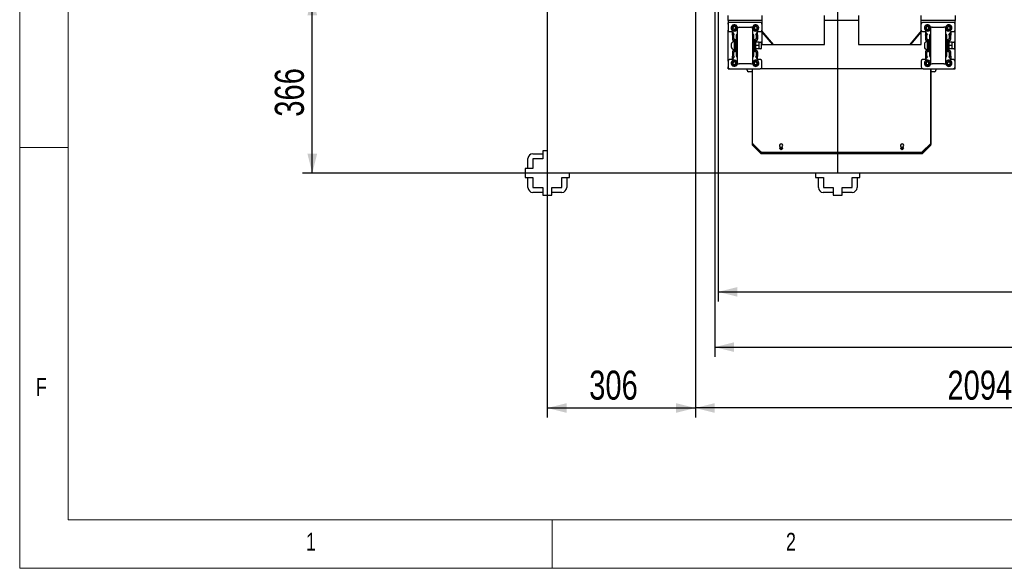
# Model space of a CAD drawing. Header units: millimetres. Extents: x 5 to 415, y 5 to 292.
# Tile 1 of 35: x 5 to 107, y 5 to 62. Entities that reach past the tile are written whole.
import ezdxf

# ---------------------------------------------------------------- set-up
doc = ezdxf.new("R2010")
doc.units = ezdxf.units.MM
doc.layers.add('COTES', color=1, linetype='Continuous')
doc.layers.add('NOTES', color=6, linetype='Continuous')
doc.layers.add('TRAIT-FORT', color=4, linetype='Continuous', lineweight=25)
doc.styles.add('SLDTEXTSTYLE0', font='TXT', dxfattribs={"width": 0.75})
doc.dimstyles.new('SLDDIMSTYLE0', dxfattribs={"dimtxt": 3, "dimasz": 2, "dimexe": 0, "dimexo": 0.0625, "dimgap": 0.75, "dimtad": 1, "dimlfac": 20, "dimrnd": 1e-09, "dimzin": 12, "dimdsep": 46, "dimtxsty": 'SLDTEXTSTYLE0', "dimsah": 1, "dimcen": 0.09, "dimadec": 0, "dimazin": 3, "dimtfac": 1, "dimtofl": 0, "dimtmove": 0, "dimatfit": 3, "dimfxl": 1, "dimfrac": 2, "dimtolj": 1, "dimtzin": 12, "dimarcsym": 0})

# ---------------------------------------------------------------- blocks, each defined once
blk = doc.blocks.new('_D_2')
at = {"layer": 'COTES', "color": 1, "transparency": 16777216}
for p, q in [((88.51, 64.15), (34.23, 64.15)), ((35.23, 45.85), (35.23, 64.15)), ((88.51, 45.85), (34.23, 45.85))]:
    blk.add_line(p, q, dxfattribs=at)
for points in [[(35.23, 64.15), (34.73, 62.15), (35.73, 62.15)], [(35.23, 45.85), (35.73, 47.85), (34.73, 47.85)]]:
    blk.add_solid(points, dxfattribs=at)
at = {"layer": 'COTES', "color": 1, "transparency": 16777216, "insert": (31.36, 51.67), "char_height": 3, "attachment_point": 1, "rotation": 90, "style": 'SLDTEXTSTYLE0'}
blk.add_mtext('366', dxfattribs=at)
blk = doc.blocks.new('_D_4')
at = {"layer": 'COTES', "color": 1, "transparency": 16777216}
for p, q in [((77.16, 65.5), (77.16, 32.57)), ((177.16, 65.5), (177.16, 32.57)), ((77.16, 33.57), (177.16, 33.57))]:
    blk.add_line(p, q, dxfattribs=at)
for points in [[(77.16, 33.57), (79.16, 33.07), (79.16, 34.07)], [(177.16, 33.57), (175.16, 34.07), (175.16, 33.07)]]:
    blk.add_solid(points, dxfattribs=at)
at = {"layer": 'COTES', "color": 1, "transparency": 16777216, "char_height": 3, "attachment_point": 1, "style": 'SLDTEXTSTYLE0'}
for s, insert in [('2000', (117.59, 37.43)), ('TOLE', (127.58, 37.43))]:
    blk.add_mtext(s, dxfattribs=dict(at, insert=insert))
blk = doc.blocks.new('_D_5')
at = {"layer": 'COTES', "color": 1, "transparency": 16777216}
for p, q in [((74.81, 63.15), (74.81, 20.57)), ((179.51, 44.85), (179.51, 20.57)), ((179.51, 21.57), (74.81, 21.57))]:
    blk.add_line(p, q, dxfattribs=at)
for points in [[(74.81, 21.57), (76.81, 21.07), (76.81, 22.07)], [(179.51, 21.57), (177.51, 22.07), (177.51, 21.07)]]:
    blk.add_solid(points, dxfattribs=at)
at = {"layer": 'COTES', "color": 1, "transparency": 16777216, "char_height": 3, "attachment_point": 1, "style": 'SLDTEXTSTYLE0'}
for s, insert in [('2094', (100.85, 25.43)), ('OUVERTURE DALLES FP', (110.84, 25.43))]:
    blk.add_mtext(s, dxfattribs=dict(at, insert=insert))
blk = doc.blocks.new('_D_6')
at = {"layer": 'COTES', "color": 1, "transparency": 16777216}
for p, q in [((76.81, 65.15), (76.81, 26.86)), ((177.51, 65.15), (177.51, 26.86)), ((76.81, 27.86), (177.51, 27.86))]:
    blk.add_line(p, q, dxfattribs=at)
for points in [[(76.81, 27.86), (78.81, 27.36), (78.81, 28.36)], [(177.51, 27.86), (175.51, 28.36), (175.51, 27.36)]]:
    blk.add_solid(points, dxfattribs=at)
at = {"layer": 'COTES', "color": 1, "transparency": 16777216, "char_height": 3, "attachment_point": 1, "style": 'SLDTEXTSTYLE0'}
for s, insert in [('2014', (109.21, 31.73)), ('CEINTURE INT.', (119.2, 31.73))]:
    blk.add_mtext(s, dxfattribs=dict(at, insert=insert))
blk = doc.blocks.new('_D_8')
at = {"layer": 'COTES', "color": 1, "transparency": 16777216}
for p, q in [((59.51, 74.85), (59.51, 20.57)), ((74.81, 74.85), (74.81, 20.57)), ((59.51, 21.57), (74.81, 21.57))]:
    blk.add_line(p, q, dxfattribs=at)
for points in [[(59.51, 21.57), (61.51, 21.07), (61.51, 22.07)], [(74.81, 21.57), (72.81, 22.07), (72.81, 21.07)]]:
    blk.add_solid(points, dxfattribs=at)
at = {"layer": 'COTES', "color": 1, "transparency": 16777216, "insert": (63.84, 25.43), "char_height": 3, "attachment_point": 1, "style": 'SLDTEXTSTYLE0'}
blk.add_mtext('306', dxfattribs=at)

msp = doc.modelspace()

# ---------------------------------------------------------------- linework, layer by layer
at = {"color": 7, "linetype": 'Continuous', "lineweight": 18}
for p, q in [((5, 292), (5, 5)), ((10, 287), (10, 10)), ((10, 48.5), (5, 48.5)), ((10, 10), (410, 10)), ((60, 5), (60, 10)), ((5, 5), (415, 5))]:
    msp.add_line(p, q, dxfattribs=at)
at = {"color": 7, "linetype": 'Continuous'}
for p, q in [((78.18916, 61.62301), (78.18916, 62.12301)), ((81.68916, 62.12301), (81.68916, 61.62301)), ((88.16416, 61.62301), (88.16416, 62.12301)), ((91.66416, 62.12301), (91.66416, 61.62301)), ((98.13916, 61.62301), (98.13916, 62.12301)), ((101.63916, 62.12301), (101.63916, 61.62301)), ((81.68916, 61.62301), (78.18916, 61.62301)), ((78.18916, 61.62301), (78.18916, 61.37301)), ((78.18916, 61.22301), (78.18916, 61.37301)), ((78.18916, 61.22301), (78.18916, 60.62301)), ((81.48916, 61.42301), (78.38916, 61.42301)), ((81.68916, 61.62301), (81.68916, 61.37301)), ((81.68916, 61.37301), (81.68916, 61.22301)), ((81.68916, 61.22301), (81.68916, 60.62301)), ((91.66416, 61.62301), (88.16416, 61.62301)), ((88.16416, 61.37301), (88.16416, 61.62301)), ((88.16416, 59.12301), (88.16416, 61.37301)), ((91.66416, 61.62301), (91.66416, 61.37301)), ((91.66416, 61.37301), (91.66416, 59.12301)), ((101.63916, 61.62301), (98.13916, 61.62301)), ((98.13916, 61.37301), (98.13916, 61.62301)), ((98.13916, 61.22301), (98.13916, 61.37301)), ((98.13916, 60.62301), (98.13916, 61.22301)), ((101.43916, 61.42301), (98.33916, 61.42301)), ((101.63916, 61.37301), (101.63916, 61.62301)), ((101.63916, 61.22301), (101.63916, 61.37301)), ((101.63916, 60.62301), (101.63916, 61.22301)), ((78.18916, 57.42301), (78.18916, 60.62301)), ((78.33916, 60.47301), (78.58916, 60.47301)), ((78.63916, 60.42301), (78.82599, 60.14801)), ((78.68739, 60.32654), (78.63916, 60.42301)), ((78.63916, 60.14665), (78.63916, 60.42301)), ((78.63916, 60.12301), (78.78916, 60.12301)), ((78.63916, 60.10876), (78.63916, 60.12301)), ((78.63916, 60.10876), (78.63916, 59.67301)), ((78.68224, 60.92134), (78.82421, 61.02057)), ((78.69719, 60.74878), (78.68224, 60.92134)), ((78.73562, 60.23008), (78.68739, 60.32654)), ((78.85411, 60.67545), (78.69719, 60.74878)), ((78.76479, 60.17174), (78.73562, 60.23008)), ((78.78916, 60.10876), (78.78916, 60.12301)), ((78.78916, 59.67301), (78.78916, 60.10876)), ((78.82421, 61.02057), (78.98112, 60.94724)), ((78.99607, 60.77468), (78.85411, 60.67545)), ((78.98112, 60.94724), (78.99607, 60.77468)), ((79.13916, 60.72301), (79.13916, 57.32301)), ((79.33916, 60.92301), (80.53916, 60.92301)), ((80.86718, 60.86861), (80.97101, 61.00725)), ((80.93533, 60.70937), (80.86718, 60.86861)), ((81.1073, 60.68877), (80.93533, 60.70937)), ((80.97101, 61.00725), (81.14299, 60.98664)), ((81.05233, 60.14801), (81.23916, 60.42301)), ((81.08916, 60.12301), (81.23916, 60.12301)), ((81.08916, 60.10876), (81.08916, 60.12301)), ((81.08916, 60.10876), (81.08916, 59.67301)), ((81.21113, 60.82741), (81.1073, 60.68877)), ((81.16176, 60.26821), (81.11352, 60.17174)), ((81.14299, 60.98664), (81.21113, 60.82741)), ((81.20999, 60.36468), (81.16176, 60.26821)), ((81.23916, 60.42301), (81.20999, 60.36468)), ((81.23916, 60.14665), (81.23916, 60.42301)), ((81.23916, 60.12301), (81.23916, 60.10876)), ((81.23916, 60.10876), (81.23916, 59.67301)), ((81.28916, 60.47301), (81.53916, 60.47301)), ((81.68916, 60.62301), (81.68916, 59.12301)), ((82.87275, 59.12301), (81.68916, 60.53355)), ((81.68916, 60.41687), (82.77484, 59.12301)), ((98.13916, 60.53355), (96.95557, 59.12301)), ((97.05347, 59.12301), (98.13916, 60.41687)), ((98.13916, 59.12301), (98.13916, 60.62301)), ((98.28916, 60.47301), (98.53916, 60.47301)), ((98.58916, 60.42301), (98.77599, 60.14801)), ((98.63739, 60.32654), (98.58916, 60.42301)), ((98.58916, 60.42301), (98.58916, 60.14665)), ((98.58916, 60.12301), (98.73916, 60.12301)), ((98.58916, 60.10876), (98.58916, 60.12301)), ((98.58916, 60.10876), (98.58916, 59.67301)), ((98.68562, 60.23008), (98.63739, 60.32654)), ((98.63888, 60.93414), (98.78861, 61.02121)), ((98.63944, 60.76093), (98.63888, 60.93414)), ((98.78971, 60.6748), (98.63944, 60.76093)), ((98.71479, 60.17174), (98.68562, 60.23008)), ((98.73916, 60.10876), (98.73916, 60.12301)), ((98.73916, 59.67301), (98.73916, 60.10876)), ((98.78861, 61.02121), (98.93888, 60.93509)), ((98.93943, 60.76188), (98.78971, 60.6748)), ((98.93888, 60.93509), (98.93943, 60.76188)), ((98.98916, 60.0673), (98.98916, 57.97871)), ((99.08916, 60.72301), (99.08916, 57.32301)), ((99.28916, 60.92301), (100.48916, 60.92301)), ((100.8389, 60.76185), (100.83941, 60.93505)), ((100.98864, 60.6748), (100.8389, 60.76185)), ((100.83941, 60.93505), (100.98967, 61.02121)), ((101.1389, 60.76097), (100.98864, 60.6748)), ((100.98967, 61.02121), (101.13941, 60.93417)), ((101.00233, 60.14801), (101.18916, 60.42301)), ((101.03916, 60.12301), (101.18916, 60.12301)), ((101.03916, 60.10876), (101.03916, 60.12301)), ((101.03916, 60.10876), (101.03916, 59.67301)), ((101.11176, 60.26821), (101.06353, 60.17174)), ((101.15999, 60.36468), (101.11176, 60.26821)), ((101.13941, 60.93417), (101.1389, 60.76097)), ((101.18916, 60.42301), (101.15999, 60.36468)), ((101.18916, 60.42301), (101.18916, 60.14665)), ((101.18916, 60.12301), (101.18916, 60.10876)), ((101.18916, 59.67301), (101.18916, 60.10876)), ((101.23916, 60.47301), (101.48916, 60.47301)), ((101.63916, 57.42301), (101.63916, 60.62301)), ((78.77166, 59.42301), (78.84665, 59.42301)), ((78.78916, 59.67301), (78.82166, 59.67301)), ((78.84665, 59.52301), (78.78916, 59.52301)), ((78.79951, 59.52127), (78.79685, 59.52186)), ((78.82166, 59.49301), (78.80435, 59.52019)), ((78.84665, 59.52301), (78.97166, 59.52301)), ((78.84665, 58.52301), (78.84665, 59.52301)), ((78.97166, 58.52301), (78.97166, 59.52301)), ((78.97166, 59.27301), (79.03916, 59.27301)), ((80.83916, 59.27301), (80.90666, 59.27301)), ((80.90666, 59.52301), (81.03166, 59.52301)), ((80.90666, 59.52301), (80.90666, 58.52301)), ((81.03166, 59.52301), (81.03166, 58.52301)), ((81.08916, 59.52301), (81.03166, 59.52301)), ((81.39666, 59.37448), (81.03166, 59.37448)), ((81.39666, 59.02448), (81.03166, 59.02448)), ((81.08916, 59.67301), (81.05666, 59.67301)), ((81.07396, 59.52019), (81.05666, 59.49301)), ((81.39666, 59.02448), (81.39666, 59.37448)), ((81.39666, 59.37301), (81.57166, 59.37301)), ((81.39666, 58.67448), (81.39666, 59.02448)), ((81.62166, 59.32301), (81.62166, 58.72301)), ((81.68916, 59.12301), (88.16416, 59.12301)), ((91.66416, 59.12301), (98.13916, 59.12301)), ((98.72166, 59.42301), (98.79666, 59.42301)), ((98.73916, 59.67301), (98.77166, 59.67301)), ((98.79666, 59.52301), (98.73916, 59.52301)), ((98.74951, 59.52127), (98.74685, 59.52186)), ((98.77166, 59.49301), (98.75435, 59.52019)), ((98.79666, 59.52301), (98.92166, 59.52301)), ((98.79666, 58.52301), (98.79666, 59.52301)), ((98.92166, 58.52301), (98.92166, 59.52301)), ((98.92166, 59.27301), (98.98916, 59.27301)), ((100.78916, 59.27301), (100.85666, 59.27301)), ((100.85666, 59.52301), (100.98166, 59.52301)), ((100.85666, 59.52301), (100.85666, 58.52301)), ((100.98166, 59.52301), (100.98166, 58.52301)), ((101.03916, 59.52301), (100.98166, 59.52301)), ((101.34666, 59.37448), (100.98166, 59.37448)), ((101.34666, 59.02448), (100.98166, 59.02448)), ((101.03916, 59.67301), (101.00666, 59.67301)), ((101.02397, 59.52019), (101.00666, 59.49301)), ((101.34666, 59.02448), (101.34666, 59.37448)), ((101.34666, 59.37301), (101.52166, 59.37301)), ((101.34666, 58.67448), (101.34666, 59.02448)), ((101.57166, 59.32301), (101.57166, 58.72301)), ((78.63916, 58.37301), (78.63916, 57.93726)), ((78.84665, 58.62301), (78.77166, 58.62301)), ((78.78916, 58.52301), (78.84665, 58.52301)), ((78.78916, 57.93726), (78.78916, 58.37301)), ((78.82166, 58.37301), (78.78916, 58.37301)), ((78.80435, 58.52583), (78.82166, 58.55301)), ((78.97166, 58.52301), (78.84665, 58.52301)), ((79.03916, 58.77301), (78.97166, 58.77301)), ((80.90666, 58.77301), (80.83916, 58.77301)), ((81.03166, 58.52301), (80.90666, 58.52301)), ((81.39666, 58.67448), (81.03166, 58.67448)), ((81.03166, 58.52301), (81.08916, 58.52301)), ((81.05666, 58.67301), (81.05666, 58.67448)), ((81.05666, 58.55301), (81.07396, 58.52583)), ((81.08916, 58.37301), (81.05666, 58.37301)), ((81.07881, 58.52475), (81.08147, 58.52416)), ((81.08916, 58.37301), (81.08916, 57.93726)), ((81.23916, 58.37301), (81.23916, 57.93726)), ((81.39666, 58.67301), (81.39666, 58.67448)), ((81.57166, 58.67301), (81.39666, 58.67301)), ((98.58916, 58.37301), (98.58916, 57.93726)), ((98.79666, 58.62301), (98.72166, 58.62301)), ((98.73916, 58.52301), (98.79666, 58.52301)), ((98.73916, 57.93726), (98.73916, 58.37301)), ((98.77166, 58.37301), (98.73916, 58.37301)), ((98.75435, 58.52583), (98.77166, 58.55301)), ((98.92166, 58.52301), (98.79666, 58.52301)), ((98.98916, 58.77301), (98.92166, 58.77301)), ((100.85666, 58.77301), (100.78916, 58.77301)), ((100.98166, 58.52301), (100.85666, 58.52301)), ((101.34666, 58.67448), (100.98166, 58.67448)), ((100.98166, 58.52301), (101.03916, 58.52301)), ((101.00666, 58.67301), (101.00666, 58.67448)), ((101.00666, 58.55301), (101.02397, 58.52583)), ((101.03916, 58.37301), (101.00666, 58.37301)), ((101.02881, 58.52475), (101.03147, 58.52416)), ((101.03916, 58.37301), (101.03916, 57.93726)), ((101.18916, 57.93726), (101.18916, 58.37301)), ((101.34666, 58.67301), (101.34666, 58.67448)), ((101.52166, 58.67301), (101.34666, 58.67301)), ((78.18916, 57.42301), (78.18916, 56.82301)), ((78.58916, 57.57301), (78.33916, 57.57301)), ((78.63916, 57.92301), (78.63916, 57.93726)), ((78.78916, 57.92301), (78.63916, 57.92301)), ((78.63916, 57.62301), (78.63916, 57.89937)), ((78.82599, 57.89801), (78.63916, 57.62301)), ((78.63916, 57.62301), (78.66832, 57.68135)), ((78.66832, 57.68135), (78.71656, 57.77781)), ((78.67836, 57.26237), (78.81449, 57.36945)), ((78.70302, 57.09093), (78.67836, 57.26237)), ((78.86383, 57.02657), (78.70302, 57.09093)), ((78.71656, 57.77781), (78.76479, 57.87427)), ((78.78916, 57.93726), (78.78916, 57.92301)), ((78.81449, 57.36945), (78.97529, 57.30509)), ((78.99996, 57.13365), (78.86383, 57.02657)), ((78.97529, 57.30509), (78.99996, 57.13365)), ((80.53916, 57.12301), (79.33916, 57.12301)), ((80.8863, 57.27947), (81.03327, 57.37112)), ((80.89219, 57.10636), (80.8863, 57.27947)), ((81.04504, 57.0249), (80.89219, 57.10636)), ((81.03327, 57.37112), (81.18613, 57.28966)), ((81.19201, 57.11655), (81.04504, 57.0249)), ((81.23916, 57.62301), (81.05233, 57.89801)), ((81.08916, 57.93726), (81.08916, 57.92301)), ((81.23916, 57.92301), (81.08916, 57.92301)), ((81.11352, 57.87427), (81.1402, 57.82092)), ((81.1402, 57.82092), (81.18968, 57.72197)), ((81.18613, 57.28966), (81.19201, 57.11655)), ((81.18968, 57.72197), (81.23916, 57.62301)), ((81.23916, 57.93726), (81.23916, 57.92301)), ((81.23916, 57.62301), (81.23916, 57.89937)), ((81.53916, 57.57301), (81.28916, 57.57301)), ((81.68916, 56.82301), (81.68916, 57.42301)), ((98.13916, 57.42301), (98.13916, 56.82301)), ((98.53916, 57.57301), (98.28916, 57.57301)), ((98.58916, 57.92301), (98.58916, 57.93726)), ((98.73916, 57.92301), (98.58916, 57.92301)), ((98.58916, 57.89937), (98.58916, 57.62301)), ((98.77599, 57.89801), (98.58916, 57.62301)), ((98.58916, 57.62301), (98.71479, 57.87427)), ((98.63906, 57.28445), (98.78897, 57.37121)), ((98.63925, 57.11124), (98.63906, 57.28445)), ((98.78935, 57.0248), (98.63925, 57.11124)), ((98.73916, 57.93726), (98.73916, 57.92301)), ((98.78897, 57.37121), (98.93906, 57.28478)), ((98.93925, 57.11157), (98.78935, 57.0248)), ((98.93906, 57.28478), (98.93925, 57.11157)), ((99.11416, 57.19837), (99.11269, 57.22889)), ((100.48916, 57.12301), (99.28916, 57.12301)), ((100.83906, 57.11158), (100.83925, 57.28478)), ((100.98896, 57.0248), (100.83906, 57.11158)), ((100.83925, 57.28478), (100.98935, 57.37121)), ((101.13906, 57.11124), (100.98896, 57.0248)), ((100.98935, 57.37121), (101.13925, 57.28444)), ((101.18916, 57.62301), (101.00233, 57.89801)), ((101.03916, 57.93726), (101.03916, 57.92301)), ((101.18916, 57.92301), (101.03916, 57.92301)), ((101.06353, 57.87427), (101.0902, 57.82092)), ((101.0902, 57.82092), (101.13968, 57.72197)), ((101.13925, 57.28444), (101.13906, 57.11124)), ((101.13968, 57.72197), (101.18916, 57.62301)), ((101.18916, 57.93726), (101.18916, 57.92301)), ((101.18916, 57.89937), (101.18916, 57.62301)), ((101.48916, 57.57301), (101.23916, 57.57301)), ((101.63916, 56.82301), (101.63916, 57.42301)), ((78.18916, 56.62301), (78.18916, 56.82301)), ((78.18916, 56.62301), (78.38916, 56.62301)), ((78.38916, 56.62301), (81.48916, 56.62301)), ((80.16416, 56.47301), (80.16416, 56.62301)), ((80.66416, 56.32301), (80.31416, 56.32301)), ((80.66416, 56.62301), (80.66416, 48.83514)), ((80.68916, 56.62301), (80.68916, 48.98514)), ((98.33916, 56.62301), (81.48916, 56.62301)), ((98.33916, 56.62301), (101.43916, 56.62301)), ((99.13916, 48.98514), (99.13916, 56.62301)), ((99.16416, 48.83514), (99.16416, 56.62301)), ((99.51416, 56.32301), (99.16416, 56.32301)), ((99.66416, 56.62301), (99.66416, 56.47301)), ((101.43916, 56.62301), (101.63916, 56.62301)), ((101.63916, 56.62301), (101.63916, 56.82301)), ((80.68916, 48.98514), (80.68916, 48.86014)), ((80.73309, 48.87907), (81.54522, 48.06694)), ((98.28309, 48.06694), (99.09522, 48.87907)), ((99.13916, 48.86014), (99.13916, 48.98514)), ((80.70809, 48.72908), (81.52022, 47.91694)), ((80.73309, 48.75407), (81.54522, 47.94194)), ((81.59826, 47.99498), (80.78612, 48.80711)), ((81.62629, 47.87301), (98.20203, 47.87301)), ((81.65129, 48.02301), (98.17703, 48.02301)), ((81.65129, 47.97301), (82.86416, 47.97301)), ((81.65129, 47.89801), (82.86416, 47.89801)), ((82.86416, 47.97301), (82.86416, 47.89801)), ((82.86416, 47.97301), (82.91416, 47.97301)), ((82.86416, 47.89801), (82.91416, 47.89801)), ((82.91416, 47.89801), (96.91416, 47.89801)), ((83.57666, 48.50081), (83.57666, 48.54645)), ((83.62343, 48.43893), (83.60835, 48.3832)), ((83.60835, 48.3832), (83.64908, 48.34228)), ((83.67924, 48.45374), (83.62343, 48.43893)), ((83.64908, 48.34228), (83.70488, 48.35709)), ((83.71996, 48.41282), (83.67924, 48.45374)), ((83.70488, 48.35709), (83.71996, 48.41282)), ((83.75166, 48.54645), (83.75166, 48.50081)), ((96.07666, 48.54645), (96.07666, 48.50081)), ((96.12343, 48.43893), (96.10835, 48.3832)), ((96.10835, 48.3832), (96.14908, 48.34228)), ((96.17924, 48.45374), (96.12343, 48.43893)), ((96.14908, 48.34228), (96.20488, 48.35709)), ((96.21996, 48.41282), (96.17924, 48.45374)), ((96.20488, 48.35709), (96.21996, 48.41282)), ((96.25166, 48.50081), (96.25166, 48.54645)), ((96.91416, 47.97301), (96.96416, 47.97301)), ((96.91416, 47.89801), (96.96416, 47.89801)), ((96.96416, 47.97301), (98.17703, 47.97301)), ((96.96416, 47.89801), (96.96416, 47.97301)), ((96.96416, 47.89801), (98.17703, 47.89801)), ((99.04219, 48.80711), (98.23006, 47.99498)), ((98.28309, 47.94194), (99.09522, 48.75407)), ((98.30809, 47.91694), (99.12022, 48.72908))]:
    msp.add_line(p, q, dxfattribs=at)
for centre, radius in [((78.83916, 60.84801), 0.285), ((81.03916, 60.84801), 0.285), ((98.78916, 60.84801), 0.285), ((100.98916, 60.84801), 0.285), ((78.83916, 57.19801), 0.285), ((81.03916, 57.19801), 0.285), ((98.78916, 57.19801), 0.285), ((100.98916, 57.19801), 0.285), ((83.66416, 48.39801), 0.135), ((96.16416, 48.39801), 0.135)]:
    msp.add_circle(centre, radius, dxfattribs=at)
for centre, radius, start, end in [((78.38916, 61.22301), 0.2, 89.9990301, 180.0001161), ((78.83916, 60.84801), 0.325, 354.5473786, 337.3801344), ((81.03916, 60.84801), 0.325, 23.1693067, 185.4526223), ((81.48916, 61.22301), 0.2, 359.999884, 90.000116), ((98.33916, 61.22301), 0.2, 89.999884, 180.000116), ((98.78916, 60.84801), 0.325, 354.5473782, 337.3801349), ((100.98916, 60.84801), 0.325, 359.8308352, 185.452621), ((101.43916, 61.22301), 0.2, 359.9998839, 90.0001161), ((78.33916, 60.62301), 0.15, 179.9995993, 270.0004007), ((78.58916, 60.42301), 0.05, 0.0007376, 90.0026774), ((78.83916, 60.84801), 0.15, 124.9512559, 184.9512559), ((78.83916, 60.84801), 0.15, 184.9512559, 244.9512559), ((78.83916, 60.84801), 0.15, 64.9512559, 124.9512559), ((78.83916, 60.84801), 0.15, 244.9512559, 304.9512559), ((78.83916, 60.84801), 0.15, 4.9512559, 64.9512559), ((78.83916, 60.84801), 0.15, 304.9512559, 4.9512559), ((79.23916, 60.06731), 0.2, 120.0007414, 180.0003707), ((79.33916, 60.72301), 0.2, 90.0004641, 180.0001239), ((80.53916, 60.72301), 0.2, 359.9998771, 90.0001161), ((80.63916, 60.0673), 0.2, 0, 60), ((81.03916, 60.84801), 0.325, 203.4290243, 23.1693067), ((81.03916, 60.84801), 0.15, 143.1693067, 203.1693067), ((81.03916, 60.84801), 0.15, 203.1693067, 263.1693067), ((81.03916, 60.84801), 0.15, 83.1693067, 143.1693067), ((81.03916, 60.84801), 0.15, 263.1693067, 323.1693067), ((81.03916, 60.84801), 0.15, 23.1693067, 83.1693067), ((81.03916, 60.84801), 0.15, 323.1693067, 23.1693067), ((81.28916, 60.42301), 0.05, 90.0007377, 179.9992623), ((81.53916, 60.62301), 0.15, 269.9995995, 0.0004005), ((98.28916, 60.62301), 0.15, 179.9995995, 269.9992622), ((98.53916, 60.42301), 0.05, 0.0007376, 90.0026774), ((98.78916, 60.84801), 0.15, 120.1823418, 180.1823418), ((98.78916, 60.84801), 0.15, 180.1823418, 240.1823418), ((98.78916, 60.84801), 0.15, 60.1823418, 120.1823418), ((98.78916, 60.84801), 0.15, 240.1823418, 300.1823418), ((98.78916, 60.84801), 0.15, 0.1823418, 60.1823418), ((98.78916, 60.84801), 0.15, 300.1823418, 0.1823418), ((99.18916, 60.0673), 0.2, 119.999574, 179.9996816), ((99.28916, 60.72301), 0.2, 89.9997676, 180.0001232), ((100.48916, 60.72301), 0.2, 359.9998771, 90.0001161), ((100.58916, 60.0673), 0.2, 359.9998974, 59.9997949), ((100.98916, 60.84801), 0.325, 203.2333349, 359.8308352), ((100.98916, 60.84801), 0.15, 119.8308352, 179.8308352), ((100.98916, 60.84801), 0.15, 179.8308352, 239.8308352), ((100.98916, 60.84801), 0.15, 239.8308352, 299.8308352), ((100.98916, 60.84801), 0.15, 59.8308352, 119.8308352), ((100.98916, 60.84801), 0.15, 299.8308352, 359.8308352), ((100.98916, 60.84801), 0.15, 359.8308352, 59.8308352), ((101.23916, 60.42301), 0.05, 90.0007377, 179.9992623), ((101.48916, 60.62301), 0.15, 269.9995993, 0.0004007), ((78.77166, 59.17301), 0.25, 90.0000546, 179.9997432), ((78.78916, 59.67301), 0.15, 180.0007377, 270.0004007), ((78.82166, 59.52301), 0.15, 0.0007377, 90.0004007), ((81.05666, 59.52301), 0.15, 89.9995993, 179.9992623), ((81.08916, 59.67301), 0.15, 269.9995993, 359.9992623), ((81.57166, 59.32301), 0.05, 0.0007377, 89.9992623), ((98.72166, 59.17301), 0.25, 90.0000546, 179.9997432), ((98.73916, 59.67301), 0.15, 180.0007377, 269.9992623), ((98.77166, 59.52301), 0.15, 0.0007377, 89.9992623), ((101.00666, 59.52301), 0.15, 89.9995993, 179.9992623), ((101.03916, 59.67301), 0.15, 269.9995993, 359.9992623), ((101.52166, 59.32301), 0.05, 0.0007376, 90.0026774), ((78.77166, 58.87301), 0.25, 180.0000546, 269.9999454), ((78.78916, 58.37301), 0.15, 89.9995993, 179.9992623), ((78.82166, 58.52301), 0.15, 269.9995993, 359.9992623), ((81.05666, 58.52301), 0.15, 180.0007377, 270.0004007), ((81.08916, 58.37301), 0.15, 0.0007377, 90.0004007), ((81.57166, 58.72301), 0.05, 270.0007377, 359.9992623), ((98.72166, 58.87301), 0.25, 180.0000546, 269.9999454), ((98.73916, 58.37301), 0.15, 90.0007377, 179.9992623), ((98.77166, 58.52301), 0.15, 270.0007377, 359.9992623), ((101.00666, 58.52301), 0.15, 180.0007377, 270.0004007), ((101.03916, 58.37301), 0.15, 0.0007377, 90.0004007), ((101.52166, 58.72301), 0.05, 269.9973226, 359.9992624), ((78.33916, 57.42301), 0.15, 89.9995993, 179.9992623), ((78.83916, 57.19801), 0.325, 22.6198637, 5.4526233), ((78.58916, 57.62301), 0.05, 269.9973225, 0.0026775), ((78.83916, 57.19801), 0.15, 128.1876681, 188.1876681), ((78.83916, 57.19801), 0.15, 188.1876681, 248.1876681), ((78.83916, 57.19801), 0.15, 68.1876681, 128.1876681), ((78.83916, 57.19801), 0.15, 248.1876681, 308.1876681), ((78.83916, 57.19801), 0.15, 8.1876681, 68.1876681), ((78.83916, 57.19801), 0.15, 308.1876681, 8.1876681), ((79.23916, 57.97871), 0.2, 179.9996293, 239.9992586), ((79.33916, 57.32301), 0.2, 179.9996262, 269.9995348), ((80.53916, 57.32301), 0.2, 269.9998839, 0.0003766), ((81.03916, 57.19801), 0.325, 174.5473786, 1.9469362), ((80.63916, 57.97871), 0.2, 300, 360), ((81.03916, 57.19801), 0.325, 1.9474116, 157.3796197), ((81.03916, 57.19801), 0.15, 121.9469362, 181.9469362), ((81.03916, 57.19801), 0.15, 181.9469362, 241.9469362), ((81.03916, 57.19801), 0.15, 61.9469362, 121.9469362), ((81.03916, 57.19801), 0.15, 241.9469362, 301.9469362), ((81.03916, 57.19801), 0.15, 1.9469362, 61.9469362), ((81.03916, 57.19801), 0.15, 301.9469362, 1.9469362), ((81.28916, 57.62301), 0.05, 179.9973226, 269.9992624), ((81.53916, 57.42301), 0.15, 0.0007377, 90.0004007), ((98.28916, 57.42301), 0.15, 90.0007377, 179.9992623), ((98.78916, 57.19801), 0.325, 22.6193079, 0.0623956), ((98.53916, 57.62301), 0.05, 269.9973225, 0.0026775), ((98.78916, 57.19801), 0.15, 120.0629969, 180.0629969), ((98.78916, 57.19801), 0.15, 180.0629969, 240.0629969), ((98.78916, 57.19801), 0.15, 60.0629969, 120.0629969), ((98.78916, 57.19801), 0.15, 240.0629969, 300.0629969), ((98.78916, 57.19801), 0.15, 0.0629969, 60.0629969), ((98.78916, 57.19801), 0.15, 300.0629969, 0.0629969), ((99.18916, 57.97872), 0.2, 180.0005711, 240.000426), ((99.28916, 57.32301), 0.2, 179.9996252, 270.0002319), ((100.48916, 57.32301), 0.2, 270.0000751, 0.0003757), ((100.98916, 57.19801), 0.325, 174.547378, 359.9359859), ((100.58916, 57.97871), 0.2, 300.0002051, 0.0001026), ((100.98916, 57.19801), 0.325, 359.9359859, 157.380135), ((100.98916, 57.19801), 0.15, 119.9359859, 179.9359859), ((100.98916, 57.19801), 0.15, 179.9359859, 239.9359859), ((100.98916, 57.19801), 0.15, 239.9359859, 299.9359859), ((100.98916, 57.19801), 0.15, 59.9359859, 119.9359859), ((100.98916, 57.19801), 0.15, 299.9359859, 359.9359859), ((100.98916, 57.19801), 0.15, 359.9359859, 59.9359859), ((101.23916, 57.62301), 0.05, 179.9973226, 269.9992624), ((101.48916, 57.42301), 0.15, 0.0007377, 90.0004007), ((78.38916, 56.82301), 0.2, 179.9998839, 270.0009699), ((80.31416, 56.47301), 0.15, 179.9995993, 269.9992623), ((81.48916, 56.82301), 0.2, 269.9998839, 0.0001161), ((98.33916, 56.82301), 0.2, 179.9998839, 270.0001161), ((99.51416, 56.47301), 0.15, 269.9995993, 0.0004007), ((101.43916, 56.82301), 0.2, 269.9998839, 0.0001161)]:
    msp.add_arc(centre, radius, start, end, dxfattribs=at)
at = {"layer": 'TRAIT-FORT', "color": 4, "linetype": 'Continuous', "lineweight": 25}
for p, q in [((59.51416, 45.84801), (59.51416, 75.84801)), ((89.51416, 45.84801), (89.51416, 64.14801)), ((78.82601, 60.12301), (78.78916, 60.12301)), ((81.08918, 60.12301), (81.05233, 60.12301)), ((98.77602, 60.12301), (98.73916, 60.12301)), ((101.03918, 60.12301), (101.00233, 60.12301)), ((78.82167, 59.49301), (78.82166, 59.42301)), ((78.7892, 57.92301), (78.82599, 57.92301)), ((81.05236, 57.92301), (81.08916, 57.92301)), ((98.73916, 57.92301), (98.77599, 57.92301)), ((101.00237, 57.92301), (101.03916, 57.92301)), ((58.01416, 47.84801), (59.05666, 47.84801)), ((59.05666, 48.13051), (59.05666, 47.33051)), ((59.51416, 48.13051), (59.05666, 48.13051)), ((82.91416, 48.02301), (82.91418, 47.89801)), ((57.51416, 46.30551), (57.51416, 47.34801)), ((58.03166, 47.33051), (58.03166, 46.30551)), ((59.05666, 47.33051), (58.03166, 47.33051)), ((57.23166, 46.30551), (57.23166, 45.39051)), ((58.03166, 46.30551), (57.23166, 46.30551)), ((89.51416, 45.84801), (59.51416, 45.84801)), ((61.79666, 45.39051), (61.79666, 45.84801)), ((87.23166, 45.84801), (87.23166, 45.39051)), ((119.51416, 45.84801), (89.51416, 45.84801)), ((91.79666, 45.39051), (91.79666, 45.84801)), ((57.23166, 45.39051), (58.03166, 45.39051)), ((57.51416, 44.34801), (57.51416, 45.39051)), ((58.03166, 45.39051), (58.03166, 44.36551)), ((60.99666, 45.39051), (61.79666, 45.39051)), ((60.99666, 44.36551), (60.99666, 45.39051)), ((61.51416, 45.39051), (61.51416, 44.34801)), ((87.23166, 45.39051), (88.03166, 45.39051)), ((87.51416, 44.34801), (87.51416, 45.39051)), ((88.03166, 45.39051), (88.03166, 44.36551)), ((90.99666, 45.39051), (91.79666, 45.39051)), ((90.99666, 44.36551), (90.99666, 45.39051)), ((91.51416, 45.39051), (91.51416, 44.34801)), ((59.05666, 43.84801), (58.01416, 43.84801)), ((58.03166, 44.36551), (59.05666, 44.36551)), ((59.05666, 44.36551), (59.05666, 43.56551)), ((59.97166, 44.36551), (60.99666, 44.36551)), ((59.97166, 43.56551), (59.97166, 44.36551)), ((61.01416, 43.84801), (59.97166, 43.84801)), ((89.05666, 43.84801), (88.01416, 43.84801)), ((88.03166, 44.36551), (89.05666, 44.36551)), ((89.05666, 44.36551), (89.05666, 43.56551)), ((89.97166, 44.36551), (90.99666, 44.36551)), ((89.97166, 43.56551), (89.97166, 44.36551)), ((91.01416, 43.84801), (89.97166, 43.84801)), ((59.05666, 43.56551), (59.97166, 43.56551)), ((89.05666, 43.56551), (89.97166, 43.56551))]:
    msp.add_line(p, q, dxfattribs=at)
at = {"layer": 'TRAIT-FORT', "color": 4, "linetype": 'Continuous', "lineweight": 25, "flags": 128}
for points in [[(78.63919, 60.14665), (78.63916, 60.1246), (78.63916, 60.1234), (78.63916, 60.12301)], [(79.03921, 60.0673), (79.03916, 60.06475), (79.03916, 60.06159), (79.03916, 60.0572), (79.03916, 60.05097), (79.03916, 60.04238), (79.03916, 60.0314), (79.03916, 60.01821), (79.03916, 60.00136), (79.03916, 59.98228), (79.03916, 59.96107), (79.03916, 59.93774), (79.03916, 59.91229), (79.03916, 59.88473), (79.03916, 59.85509), (79.03916, 59.82347), (79.03916, 59.78994), (79.03916, 59.75461), (79.03916, 59.71822), (79.03916, 59.68026), (79.03916, 59.64083), (79.03916, 59.60001), (79.03916, 59.54509), (79.03916, 59.48819), (79.03916, 59.42949), (79.03916, 59.36921), (79.03916, 59.30756), (79.03916, 59.24481), (79.03916, 59.18122), (79.03916, 59.06327), (79.03916, 58.94481), (79.03916, 58.82734), (79.03916, 58.76423), (79.03916, 58.7021), (79.03916, 58.6412), (79.03916, 58.58177), (79.03916, 58.52403), (79.03916, 58.46819), (79.03916, 58.41449), (79.03916, 58.3673), (79.03916, 58.32223), (79.03916, 58.27942), (79.03916, 58.239), (79.03916, 58.20112), (79.03916, 58.16587), (79.03916, 58.13787), (79.03916, 58.11197), (79.03916, 58.08828), (79.03916, 58.0668), (79.03916, 58.04745), (79.03916, 58.03025), (79.03916, 58.01544), (79.03916, 58.00419), (79.03916, 57.99536), (79.03916, 57.98897), (79.03916, 57.98449), (79.03916, 57.98129), (79.03916, 57.97871)], [(80.73918, 59.02301), (80.73916, 59.14017), (80.73916, 59.25677), (80.73916, 59.37226), (80.73916, 59.48609), (80.73916, 59.57402), (80.73916, 59.66032), (80.73916, 59.74474), (80.73916, 59.82703), (80.73916, 59.89117), (80.73916, 59.95368), (80.73916, 60.01446), (80.73916, 60.07337), (80.73916, 60.13031), (80.73916, 60.18419), (80.73916, 60.23598), (80.73916, 60.28558), (80.73916, 60.33289), (80.73916, 60.37117), (80.73916, 60.40768), (80.73916, 60.44238), (80.73916, 60.47525), (80.73916, 60.50622), (80.73916, 60.53526), (80.73916, 60.56084), (80.73916, 60.58461), (80.73916, 60.60656), (80.73916, 60.62665), (80.73916, 60.6449), (80.73916, 60.66133), (80.73916, 60.67596), (80.73916, 60.68873), (80.73916, 60.69947), (80.73916, 60.70799), (80.73916, 60.71404), (80.73916, 60.71812), (80.73916, 60.72089), (80.73916, 60.72301)], [(80.83917, 59.02301), (80.83916, 59.09643), (80.83916, 59.16949), (80.83916, 59.24183), (80.83916, 59.31309), (80.83916, 59.38293), (80.83916, 59.45098), (80.83916, 59.51691), (80.83916, 59.56702), (80.83916, 59.61547), (80.83916, 59.6621), (80.83916, 59.70678), (80.83916, 59.74937), (80.83916, 59.78974), (80.83916, 59.82776), (80.83916, 59.85901), (80.83916, 59.88831), (80.83916, 59.91558), (80.83916, 59.94073), (80.83916, 59.96369), (80.83916, 59.98448), (80.83916, 60.00318), (80.83916, 60.0197), (80.83916, 60.03248), (80.83916, 60.04312), (80.83916, 60.05143), (80.83916, 60.05746), (80.83916, 60.06172), (80.83916, 60.0648), (80.83916, 60.0673)], [(81.23919, 60.14665), (81.23916, 60.1246), (81.23916, 60.1234), (81.23916, 60.12301)], [(98.5892, 60.14665), (98.58916, 60.1246), (98.58916, 60.1234), (98.58916, 60.12301)], [(100.68919, 59.02301), (100.68916, 59.14017), (100.68916, 59.25677), (100.68916, 59.37226), (100.68916, 59.48609), (100.68916, 59.57402), (100.68916, 59.66032), (100.68916, 59.74474), (100.68916, 59.82703), (100.68916, 59.89117), (100.68916, 59.95368), (100.68916, 60.01446), (100.68916, 60.07337), (100.68916, 60.13031), (100.68916, 60.18419), (100.68916, 60.23598), (100.68916, 60.28558), (100.68916, 60.33289), (100.68916, 60.37117), (100.68916, 60.40768), (100.68916, 60.44238), (100.68916, 60.47525), (100.68916, 60.50622), (100.68916, 60.53526), (100.68916, 60.56084), (100.68916, 60.58461), (100.68916, 60.60656), (100.68916, 60.62665), (100.68916, 60.6449), (100.68916, 60.66133), (100.68916, 60.67596), (100.68916, 60.68873), (100.68916, 60.69947), (100.68916, 60.70799), (100.68916, 60.71404), (100.68916, 60.71812), (100.68916, 60.72089), (100.68916, 60.72301)], [(100.78918, 59.02301), (100.78916, 59.09643), (100.78916, 59.16949), (100.78916, 59.24183), (100.78916, 59.31309), (100.78916, 59.38293), (100.78916, 59.45098), (100.78916, 59.51691), (100.78916, 59.56702), (100.78916, 59.61547), (100.78916, 59.6621), (100.78916, 59.70678), (100.78916, 59.74937), (100.78916, 59.78974), (100.78916, 59.82776), (100.78916, 59.85901), (100.78916, 59.88831), (100.78916, 59.91558), (100.78916, 59.94073), (100.78916, 59.96369), (100.78916, 59.98448), (100.78916, 60.00318), (100.78916, 60.0197), (100.78916, 60.03248), (100.78916, 60.04312), (100.78916, 60.05143), (100.78916, 60.05746), (100.78916, 60.06172), (100.78916, 60.0648), (100.78916, 60.0673)], [(101.1892, 60.14665), (101.18916, 60.1246), (101.18916, 60.1234), (101.18916, 60.12301)], [(78.52169, 59.17301), (78.52166, 59.17094), (78.52166, 59.16801), (78.52166, 59.16334), (78.52166, 59.15623), (78.52166, 59.14695), (78.52166, 59.13225), (78.52166, 59.11494), (78.52166, 59.09537), (78.52166, 59.07171), (78.52166, 59.04654), (78.52166, 59.02065), (78.52166, 58.99482), (78.52166, 58.97475), (78.52166, 58.95565), (78.52166, 58.93786), (78.52166, 58.92169), (78.52166, 58.90746), (78.52166, 58.89721), (78.52166, 58.88858), (78.52166, 58.88204), (78.52166, 58.87774), (78.52166, 58.87499), (78.52166, 58.87301)], [(80.73918, 57.32301), (80.73916, 57.32495), (80.73916, 57.3274), (80.73916, 57.33089), (80.73916, 57.33594), (80.73916, 57.34292), (80.73916, 57.35163), (80.73916, 57.36202), (80.73916, 57.37397), (80.73916, 57.38737), (80.73916, 57.40518), (80.73916, 57.42504), (80.73916, 57.44698), (80.73916, 57.471), (80.73916, 57.49707), (80.73916, 57.52514), (80.73916, 57.5614), (80.73916, 57.60039), (80.73916, 57.64205), (80.73916, 57.68629), (80.73916, 57.73306), (80.73916, 57.78137), (80.73916, 57.83191), (80.73916, 57.88461), (80.73916, 57.93936), (80.73916, 57.99714), (80.73916, 58.05685), (80.73916, 58.11837), (80.73916, 58.18158), (80.73916, 58.24637), (80.73916, 58.33341), (80.73916, 58.42269), (80.73916, 58.5139), (80.73916, 58.61345), (80.73916, 58.71451), (80.73916, 58.81671), (80.73916, 58.91967), (80.73916, 59.02301)], [(80.83917, 57.97871), (80.83916, 57.98138), (80.83916, 57.98474), (80.83916, 57.98949), (80.83916, 57.99631), (80.83916, 58.00574), (80.83916, 58.01772), (80.83916, 58.03117), (80.83916, 58.04654), (80.83916, 58.06367), (80.83916, 58.0825), (80.83916, 58.10302), (80.83916, 58.13165), (80.83916, 58.16302), (80.83916, 58.19706), (80.83916, 58.23367), (80.83916, 58.2727), (80.83916, 58.31403), (80.83916, 58.35752), (80.83916, 58.41079), (80.83916, 58.46657), (80.83916, 58.52462), (80.83916, 58.58475), (80.83916, 58.64671), (80.83916, 58.71029), (80.83916, 58.78689), (80.83916, 58.86485), (80.83916, 58.94371), (80.83916, 59.02301)], [(98.4717, 59.17301), (98.47166, 59.17094), (98.47166, 59.16801), (98.47166, 59.16334), (98.47166, 59.15623), (98.47166, 59.14695), (98.47166, 59.13225), (98.47166, 59.11494), (98.47166, 59.09537), (98.47166, 59.07171), (98.47166, 59.04654), (98.47166, 59.02065), (98.47166, 58.99482), (98.47166, 58.97475), (98.47166, 58.95565), (98.47166, 58.93786), (98.47166, 58.92169), (98.47166, 58.90746), (98.47166, 58.89721), (98.47166, 58.88858), (98.47166, 58.88204), (98.47166, 58.87774), (98.47166, 58.87499), (98.47166, 58.87301)], [(100.68919, 57.32301), (100.68916, 57.32495), (100.68916, 57.3274), (100.68916, 57.33089), (100.68916, 57.33594), (100.68916, 57.34292), (100.68916, 57.35163), (100.68916, 57.36202), (100.68916, 57.37397), (100.68916, 57.38737), (100.68916, 57.40518), (100.68916, 57.42504), (100.68916, 57.44698), (100.68916, 57.471), (100.68916, 57.49707), (100.68916, 57.52514), (100.68916, 57.5614), (100.68916, 57.60039), (100.68916, 57.64205), (100.68916, 57.68629), (100.68916, 57.73306), (100.68916, 57.78137), (100.68916, 57.83191), (100.68916, 57.88461), (100.68916, 57.93936), (100.68916, 57.99714), (100.68916, 58.05685), (100.68916, 58.11837), (100.68916, 58.18158), (100.68916, 58.24637), (100.68916, 58.33341), (100.68916, 58.42269), (100.68916, 58.5139), (100.68916, 58.61345), (100.68916, 58.71451), (100.68916, 58.81671), (100.68916, 58.91967), (100.68916, 59.02301)], [(100.78918, 57.97871), (100.78916, 57.98138), (100.78916, 57.98474), (100.78916, 57.98949), (100.78916, 57.99631), (100.78916, 58.00574), (100.78916, 58.01772), (100.78916, 58.03117), (100.78916, 58.04654), (100.78916, 58.06367), (100.78916, 58.0825), (100.78916, 58.10302), (100.78916, 58.13165), (100.78916, 58.16302), (100.78916, 58.19706), (100.78916, 58.23367), (100.78916, 58.2727), (100.78916, 58.31403), (100.78916, 58.35752), (100.78916, 58.41079), (100.78916, 58.46657), (100.78916, 58.52462), (100.78916, 58.58475), (100.78916, 58.64671), (100.78916, 58.71029), (100.78916, 58.78689), (100.78916, 58.86485), (100.78916, 58.94371), (100.78916, 59.02301)], [(101.00666, 59.37301), (101.00666, 59.40864), (101.00666, 59.44285), (101.00666, 59.46827), (101.00666, 59.49301)], [(101.00666, 58.55301), (101.00666, 58.58458), (101.00666, 58.61757), (101.00666, 58.64495), (101.00666, 58.67301)], [(78.63919, 57.89937), (78.63916, 57.92142), (78.63916, 57.92262), (78.63916, 57.92301)], [(82.16416, 48.02301), (82.16416, 48.01096), (82.16416, 48.00043), (82.16416, 47.99125), (82.16416, 47.9836), (82.16416, 47.97791), (82.16416, 47.97477), (82.16416, 47.97301)], [(96.91416, 48.02301), (96.91416, 48.00366), (96.91416, 47.98511), (96.91416, 47.96789), (96.91416, 47.95212), (96.91416, 47.93787), (96.91416, 47.92536), (96.91416, 47.91559), (96.91416, 47.90825), (96.91416, 47.90339), (96.91416, 47.90027), (96.91416, 47.89801)]]:
    msp.add_lwpolyline(points, dxfattribs=at)
at = {"layer": 'TRAIT-FORT', "color": 4, "linetype": 'Continuous', "lineweight": 25}
for centre, radius, start, end in [((79.37448, 60.44666), 0.6688, 204.2710414, 208.9419876), ((80.43956, 60.47851), 0.74052, 331.3099711, 335.5274276), ((99.36951, 60.46867), 0.7189, 204.3954054, 208.739171), ((100.38471, 60.48106), 0.74599, 331.3168915, 335.5036955), ((169.11094, 59.46646), 88.05429, 179.9827278, 180.0608096), ((157.7134, 59.43969), 58.94175, 179.9481748, 180.0162197), ((146.87851, 58.57266), 68.05685, 179.9576103, 180.0165417), ((163.55633, 58.64435), 82.49968, 179.9800992, 180.0634382), ((148.17796, 58.57266), 49.4063, 179.9416084, 180.0227861), ((79.4015, 57.58692), 0.69851, 151.2391233, 155.7081512), ((80.43255, 57.56452), 0.74811, 24.4593198, 28.6326667), ((84.28506, 57.90724), 3.04591, 179.7032773, 180.1479488), ((101.13972, 57.90724), 2.55058, 179.6456512, 180.1766814), ((99.37808, 57.57316), 0.72843, 151.2966693, 155.5833088), ((100.36754, 57.5571), 0.76485, 24.4995094, 28.5812611), ((103.54793, 57.90724), 2.35878, 179.6168382, 180.1910477), ((80.8157, 48.83576), 0.15153, 180.2356594, 224.7540489), ((80.8408, 48.98582), 0.15165, 180.2574334, 224.7421303), ((80.8408, 48.86082), 0.15165, 180.2574334, 224.7421303), ((80.84503, 48.8632), 0.08134, 191.6213885, 223.5994334), ((83.66418, 48.69802), 0.175, 299.9938165, 240.0061835), ((96.16418, 48.69802), 0.175, 299.9938165, 240.0061835), ((98.98318, 48.86327), 0.08146, 316.4164262, 348.3492465), ((98.98733, 48.98586), 0.15183, 315.3073076, 359.7288607), ((98.98733, 48.86086), 0.15183, 315.3073076, 359.7288607), ((99.01239, 48.83585), 0.15177, 315.2893244, 359.7319618), ((58.01416, 47.34801), 0.5, 90, 180), ((81.62697, 48.02461), 0.15161, 225.2506955, 269.7440283), ((81.65197, 48.17465), 0.15165, 225.2570426, 269.7422352), ((81.65197, 48.04965), 0.15165, 225.2570426, 269.7422352), ((81.65147, 48.04836), 0.07535, 225.1092168, 269.8601047), ((120.26072, 48.00784), 22.59657, 179.9615349, 180.0883132), ((98.17634, 48.17465), 0.15165, 270.2726868, 314.7428391), ((98.17678, 48.0486), 0.07559, 270.2157934, 314.814885), ((98.17634, 48.04965), 0.15165, 270.2726868, 314.7428391), ((98.20134, 48.02467), 0.15167, 270.2703004, 314.7395307), ((58.01416, 44.34801), 0.5, 180, 270), ((61.01416, 44.34801), 0.5, 270, 0), ((88.01416, 44.34801), 0.5, 180, 270), ((91.01416, 44.34801), 0.5, 270, 0)]:
    msp.add_arc(centre, radius, start, end, dxfattribs=at)

# ---------------------------------------------------------------- texts
at = {"layer": 'NOTES', "color": 211, "char_height": 1.85208, "attachment_point": 1, "style": 'SLDTEXTSTYLE0'}
for s, insert in [('F', (6.66667, 24.66802)), ('1', (34.58333, 8.66802)), ('2', (84.16667, 8.66802))]:
    msp.add_mtext(s, dxfattribs=dict(at, insert=insert))

# ---------------------------------------------------------------- dimensions: what is measured, and where the dimension line sits
at = {"layer": 'COTES', "color": 1}
dim = msp.add_linear_dim(base=(74.81416, 21.56551), p1=(59.51416, 75.84801), p2=(74.81416, 75.84801), dimstyle='SLDDIMSTYLE0', dxfattribs=at)
dim.commit()
dim.dimension.update_dxf_attribs({"geometry": '_D_8', "text_midpoint": (67.16416, 21.56551), "dimtype": 160})
for base, p1, p2, text, picture, middle in [((177.51416, 27.86446), (76.81416, 66.14801), (177.51416, 66.14801), '<> CEINTURE INT.', '_D_6', (127.16416, 27.86446)), ((177.16416, 33.56551), (77.16416, 66.49801), (177.16416, 66.49801), '<> TOLE', '_D_4', (127.16416, 33.56551)), ((74.81416, 21.56551), (179.51416, 45.84801), (74.81416, 64.14801), '<> OUVERTURE DALLES FP', '_D_5', (127.16416, 21.56551))]:
    dim = msp.add_linear_dim(base=base, p1=p1, p2=p2, text=text, dimstyle='SLDDIMSTYLE0', dxfattribs=at)
    dim.commit()
    dim.dimension.update_dxf_attribs({"geometry": picture, "text_midpoint": middle, "dimtype": 160})
dim = msp.add_linear_dim(base=(35.23166, 64.14801), p1=(89.51416, 45.84801), p2=(89.51416, 64.14801), angle=90, dimstyle='SLDDIMSTYLE0', dxfattribs=at)
dim.commit()
dim.dimension.update_dxf_attribs({"geometry": '_D_2', "text_midpoint": (35.23166, 54.99801), "dimtype": 160})

doc.saveas('drawing.dxf')
